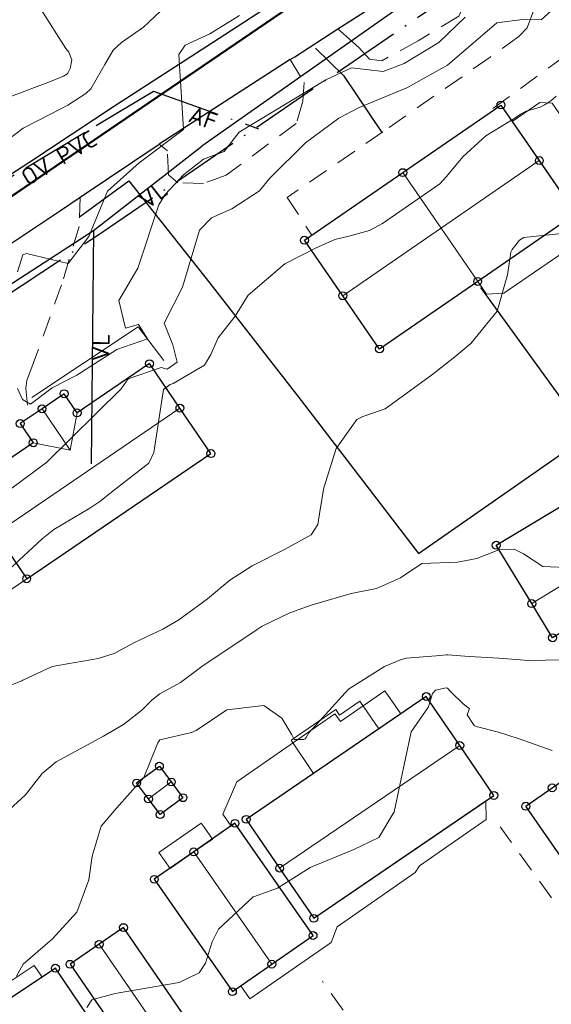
# Model space of a CAD drawing. Header units: metres. Extents: x 0 to 385757, y 0 to 6885278.
# Tile 42 of 108: x 308976 to 309015, y 6884101 to 6884173. Entities that reach past the tile are written whole.
import ezdxf

# ---------------------------------------------------------------- set-up
doc = ezdxf.new("R2010")
doc.units = ezdxf.units.M
for name, pattern in [('AvløpFelles', [7, 5, -1, 0, -1]), ('Overvann', [6, 5, -1]), ('STVEGKANT', [2.5, 1.5, -1])]:
    doc.linetypes.add(name, pattern=pattern)
for name, color, linetype, lineweight in [('_Ny overvann', 253, 'Continuous', 50), ('K--DI---05003--Bygningsdelelinje-HUSDIV', 8, 'Continuous', 9), ('K--DI---05041--TakoverbyggKant-OVERBYGG', 8, 'Continuous', 9), ('K--DI---05051--TrappBygg-HUSDIV', 8, 'Continuous', 9), ('K--DI---05061--Veranda-HUSDIV', 8, 'Continuous', 9), ('K--DI---05080--Bygningslinje-HUSDIV', 8, 'Continuous', 9), ('K--DI---06002--MurLoddrett-STMUR', 8, 'STREK MED BDS208', 9), ('K--DI---07007--AnnetVegarealAvgrensning-STVEGKANT', 252, 'STVEGKANT', 20), ('K--DI---07018--Vegdekkekant-VKANT', 250, 'Continuous', 25), ('K--DI---08000--LednTraseseksjon-Avløp felles', 1, 'AvløpFelles', 25), ('K--DI---08000--LednTraseseksjon-Over vann', 7, 'Overvann', 25), ('K--DI---08000--LednTraseseksjon-Vann', 5, 'Continuous', 25), ('K--DI---Høydekurve-KURVE', 8, 'Continuous', 9), ('K--DI---Høydekurve-TKURVE', 7, 'Continuous', 20), ('K--DI---Mønelinje-HUSDIV', 8, 'Continuous', 9)]:
    doc.layers.add(name, color=color, linetype=linetype, lineweight=lineweight)
for name, color, linetype in [('K--DI---', 7, 'Continuous'), ('K--DI---05014--Takkant-HUS_PRIKK', 8, 'Continuous'), ('K--DI---09111--KantUtsnitt', 9, 'Continuous'), ('K--DI---Gjerde', 9, 'Continuous'), ('K--DI---LednTraseseksjon-AF-Sosiinfo', 9, 'Continuous'), ('K--DI---LednTraseseksjon-OV-Sosiinfo', 9, 'Continuous'), ('K--DI---LednTraseseksjon-VL-Sosiinfo', 9, 'Continuous'), ('K--DI---VegAnnenAvgrensning', 9, 'Continuous')]:
    doc.layers.add(name, color=color, linetype=linetype)
doc.layers.add('K--DI---HUS_PRIKK', color=7, linetype='Continuous', true_color=0x000000)
doc.styles.add('Focus CAT', font='isocpeur.ttf')
doc.linetypes.add('STREK MED BDS208', pattern='A,3.5,[208,BDS.shx,S=128,R=0,X=0,Y=0]', length=3.5)

# ---------------------------------------------------------------- blocks, each defined once
blk = doc.blocks.new('BDS199')
at = {"layer": 'K--DI---'}
blk.add_circle((0, 0), 5, dxfattribs=at)

msp = doc.modelspace()

# ---------------------------------------------------------------- linework, layer by layer
at = {"layer": '_Ny overvann'}
msp.add_lwpolyline([(309009.4453, 6884183.302), (308958.8344, 6884148.8225), (308934.908, 6884132.3087)], dxfattribs=at)
at = {"layer": 'K--DI---05003--Bygningsdelelinje-HUSDIV'}
for points in [[(309004.0994, 6884161.9102, 22.1), (309006.8994, 6884157.8502, 23.54), (309009.5694, 6884153.9602, 22.1)], [(309004.1, 6884161.91, 22.1), (309006.9, 6884157.85, 23.54), (309009.57, 6884153.96, 22.1)]]:
    msp.add_polyline3d(points, dxfattribs=at)
at = {"layer": 'K--DI---05014--Takkant-HUS_PRIKK'}
for points in [[(309004.1, 6884161.91, 22.1), (309011.27, 6884166.85, 22.1), (309014.07, 6884162.79, 23.54), (309016.74, 6884158.91, 22.1), (309009.57, 6884153.96, 22.1)], [(309009.57, 6884153.96, 22.1), (309002.4, 6884149.02, 22.1), (308999.72, 6884152.91, 23.54), (308996.92, 6884156.97, 22.1), (309004.1, 6884161.91, 22.1)], [(308974.38, 6884135.55, 24.24), (308976.64, 6884132.23, 22.65), (308990.09, 6884141.38, 22.65), (308987.83, 6884144.7, 24.24), (308985.61, 6884147.95, 22.65), (308980.32, 6884144.35, 22.65), (308979.37, 6884145.75, 22.65), (308977.76, 6884144.65, 23.45), (308976.17, 6884143.57, 22.65), (308977.12, 6884142.17, 22.65), (308972.16, 6884138.8, 22.65)], [(309018.84, 6884130.22, 19.26), (309015.04, 6884127.92, 19.26), (309013.52, 6884130.42, 20.87), (309010.93, 6884134.68, 18.21), (309016.15, 6884137.84, 18.21), (309017.27, 6884135.98, 19.37), (309029.67, 6884143.5, 19.37), (309031.92, 6884139.79, 21.7), (309034.19, 6884136.06, 19.37), (309020.39, 6884127.68, 19.37), (309018.84, 6884130.22, 20.96)], [(308997.6, 6884107.42, 18.06), (309010.75, 6884116.4, 18.06), (309008.26, 6884120.05, 20.03), (309005.82, 6884123.63, 18.06), (308992.67, 6884114.65, 18.06), (308995.11, 6884111.08, 20.03), (308997.6, 6884107.42, 18.06)], [(308984.67, 6884117.31, 16.4), (308986.33, 6884118.54, 16.4), (308987.2, 6884117.38, 16.9), (308988.05, 6884116.23, 16.4), (308986.39, 6884115, 16.4), (308985.54, 6884116.14, 16.9), (308984.67, 6884117.31, 16.4)], [(309016.95, 6884118.3, 15.23), (309020.7, 6884112.9, 15.23), (309018.76, 6884111.56, 16.26), (309016.83, 6884110.21, 15.23), (309013.08, 6884115.61, 15.23), (309015.01, 6884116.95, 16.26), (309016.95, 6884118.3, 15.23)], [(308985.96, 6884110.27, 16.68), (308991.66, 6884102.06, 16.68), (308994.54, 6884104.07, 19.62), (308997.55, 6884106.16, 16.68), (308991.85, 6884114.36, 16.68), (308988.84, 6884112.27, 19.62), (308985.96, 6884110.27, 16.68)], [(308979.81, 6884104.06, 15.98), (308984.41, 6884097.37, 15.98), (308986.53, 6884098.83, 17.04), (308988.31, 6884100.05, 15.98), (308983.71, 6884106.74, 15.98), (308981.93, 6884105.52, 17.04), (308979.81, 6884104.06, 15.98)], [(308975.44, 6884101.55, 18.66), (308973.38, 6884104.6, 18.66), (308969.42, 6884101.93, 20.8), (308965.43, 6884099.23, 18.66), (308967.48, 6884096.19, 18.66), (308965.95, 6884095.16, 18.66), (308968.29, 6884091.69, 20.8), (308970.61, 6884088.25, 18.52), (308983.39, 6884096.87, 18.52), (308981.08, 6884100.31, 20.8), (308978.74, 6884103.77, 18.66), (308975.44, 6884101.55, 18.66)]]:
    msp.add_polyline3d(points, dxfattribs=at)
at = {"layer": 'K--DI---05041--TakoverbyggKant-OVERBYGG'}
msp.add_polyline3d([(308997.59, 6884118.01, 17.98), (309002.35, 6884121.26, 17.93), (309000.97, 6884123.29, 17.61), (308999.49, 6884122.27, 17.63), (308999.21, 6884122.68, 17.52), (308995.94, 6884120.44, 17.53), (308997.59, 6884118.01, 17.98)], dxfattribs=at)
at = {"layer": 'K--DI---05051--TrappBygg-HUSDIV'}
msp.add_polyline3d([(308974.86, 6884102.4, 16.52), (308977.19, 6884103.96, 15.34), (308977.76, 6884103.11, 15.34), (308975.44, 6884101.55, 16.52), (308974.86, 6884102.4, 16.52)], dxfattribs=at)
at = {"layer": 'K--DI---05061--Veranda-HUSDIV', "flags": 128}
for points, elevation in [([(308976.64, 6884132.23), (308974.13, 6884130.53), (308971.87, 6884133.85), (308974.38, 6884135.55), (308976.64, 6884132.23)], 20.82), ([(308991.56, 6884114.16), (308991.85, 6884114.36), (308997.55, 6884106.16), (308994.54, 6884104.07), (308992.28, 6884102.49), (308992.93, 6884101.54), (308998.86, 6884105.66), (308999.3, 6884106.8), (309005.01, 6884110.76), (309005.33, 6884111.26), (309010.18, 6884114.63), (309010.17, 6884116), (308997.6, 6884107.42), (308995.11, 6884111.08), (308992.67, 6884114.65), (309003.96, 6884122.35), (309002.79, 6884124.04), (308999.55, 6884121.79), (308999.15, 6884122.36), (308991.99, 6884117.38), (308990.95, 6884115.03), (308991.56, 6884114.16)], 16.35), ([(308990.2, 6884113.21), (308989.59, 6884114.08), (308989.38, 6884114.38), (308986.3, 6884112.24), (308987.12, 6884111.07), (308988.84, 6884112.27), (308990.2, 6884113.21)], 17.5)]:
    msp.add_lwpolyline(points, dxfattribs=dict(at, elevation=elevation))
at = {"layer": 'K--DI---05061--Veranda-HUSDIV'}
msp.add_polyline3d([(309012.1, 6884165.64, 20.57), (309016.74, 6884158.91, 20.7), (309009.57, 6884153.96, 21.21), (309010.22, 6884153.02, 21.2), (309011.48, 6884153.09, 21.13), (309019.11, 6884158.35, 20.62), (309019.69, 6884160.18, 20.56), (309015.01, 6884166.98, 20.49), (309014.12, 6884167.04, 20.5), (309012.1, 6884165.64, 20.57)], dxfattribs=at)
at = {"layer": 'K--DI---05080--Bygningslinje-HUSDIV'}
msp.add_polyline3d([(308977.12, 6884142.17, 22.65), (308979.82, 6884141.62, 23.45), (308980.32, 6884144.35, 22.65)], dxfattribs=at)
at = {"layer": 'K--DI---06002--MurLoddrett-STMUR'}
msp.add_polyline3d([(308977.02, 6884145.47, 20.19), (308984.78, 6884150.63, 20.17), (308986.65, 6884148.17, 19.68)], dxfattribs=at)
at = {"layer": 'K--DI---07007--AnnetVegarealAvgrensning-STVEGKANT'}
for points in [[(309010.77, 6884179.93, 20.62), (309013.22, 6884176.32, 19.72), (309013.79, 6884174.92, 19.38), (309013.64, 6884173.74, 19.16), (309013.19, 6884172.5, 19.09), (309012.57, 6884171.85, 19.03), (309010.48, 6884170.35, 18.8), (309002.65, 6884164.89, 18.79), (308995.65, 6884160.09, 18.72), (308997.47, 6884157.35, 18.53)], [(309008.71, 6884174.47, 20.58), (309008.19, 6884173.34, 20.52), (309005.23, 6884171.54, 20.5), (309002.57, 6884170.08, 20.5), (309001.68, 6884170.19, 20.5), (309000.91, 6884171.03, 20.69)], [(308999.37, 6884172.41, 20.81), (309000.41, 6884171.48, 20.7), (309000.91, 6884171.03, 20.69)], [(309010.67, 6884166.6, 18.44), (309017.05, 6884171.23, 18.44), (309017.79, 6884171.09, 18.44), (309018.37, 6884170.53, 18.23), (309023.36, 6884163.32, 17.31), (309028.76, 6884167.15, 17.16)], [(308995.89, 6884170.17, 20.88), (308996.89, 6884168.5, 20.72), (308996.81, 6884167.12, 20.7), (308996.32, 6884165.49, 20.68), (308991.2, 6884161.73, 20.72), (308989.55, 6884161.12, 20.76), (308987.67, 6884161.17, 20.84), (308986.99, 6884161.76, 20.88), (308986.91, 6884163.49, 20.96), (308986.31, 6884163.98, 21.08)], [(308980.55, 6884160.11, 21.2), (308980.46, 6884157.98, 21.19), (308979.19, 6884153.72, 20.89), (308977.11, 6884147.95, 20.3), (308976.65, 6884146.71, 20.16), (308976.58, 6884146.13, 20.05), (308976.69, 6884144.92, 19.95)], [(309019.4, 6884101.97, 13.2), (309018.64, 6884103.45, 13.2), (309017.87, 6884104.85, 13.2), (309011.22, 6884114.1, 13.3)], [(309006.51, 6884092.39, 13.37), (309005.2, 6884093.52, 13.37), (309003.86, 6884094.99, 13.38), (309002.65, 6884096.63, 13.39), (308998.23, 6884102.83, 13.39)]]:
    msp.add_polyline3d(points, dxfattribs=at)
at = {"layer": 'K--DI---07018--Vegdekkekant-VKANT'}
for points in [[(308938.15, 6884137.15, 21.73), (308942.15, 6884139.81, 21.71), (308948.68, 6884144.13, 21.59), (308955.84, 6884148.99, 21.59), (308962.97, 6884153.74, 21.47), (308970.24, 6884158.41, 21.32), (308976.79, 6884162.65, 21.16), (308983.12, 6884166.83, 21.01), (308990.2, 6884171.43, 20.81), (308996.16, 6884175.31, 20.81), (309001.6, 6884178.82, 20.76), (309002.74, 6884179.58, 20.76)], [(308995.89, 6884170.17, 20.88), (308996.21, 6884170.37, 20.87), (308999.37, 6884172.41, 20.81)], [(308980.55, 6884160.11, 21.2), (308986.31, 6884163.98, 21.08)]]:
    msp.add_polyline3d(points, dxfattribs=at)
at = {"layer": 'K--DI---08000--LednTraseseksjon-Avløp felles'}
for points in [[(308936.84, 6884128.25), (308945.31, 6884133.24), (308981.7, 6884157.24), (309014.88, 6884179.86)], [(308985.9, 6884167.87), (308993.56, 6884165.12)]]:
    msp.add_lwpolyline(points, dxfattribs=at)
at = {"layer": 'K--DI---08000--LednTraseseksjon-Over vann'}
msp.add_lwpolyline([(308971.44, 6884159.17), (308985.9, 6884167.87)], dxfattribs=at)
at = {"layer": 'K--DI---08000--LednTraseseksjon-Vann'}
for points in [[(309076.61, 6884227.31), (309073.74, 6884223.16), (308989.44, 6884163.85)], [(308981.53, 6884157.68), (308989.44, 6884163.85)], [(308944.93, 6884133.95), (308981.53, 6884157.68)], [(308981.53, 6884157.68), (308981.35, 6884140.62)]]:
    msp.add_lwpolyline(points, dxfattribs=at)
at = {"layer": 'K--DI---09111--KantUtsnitt', "linetype": 'Continuous'}
for points in [[(308938.15, 6884137.15, 21.73), (308942.15, 6884139.81, 21.71), (308948.68, 6884144.13, 21.59), (308955.84, 6884148.99, 21.59), (308962.97, 6884153.74, 21.47), (308970.24, 6884158.41, 21.32), (308976.79, 6884162.65, 21.16), (308983.12, 6884166.83, 21.01), (308990.2, 6884171.43, 20.81), (308996.16, 6884175.31, 20.81), (309001.6, 6884178.82, 20.76), (309002.74, 6884179.58, 20.76)], [(308999.37, 6884172.41, 20.81), (309005.62, 6884176.44, 20.71), (309009.18, 6884178.85, 20.65)], [(308995.89, 6884170.17, 20.88), (308996.21, 6884170.37, 20.87), (308999.37, 6884172.41, 20.81)], [(308995.89, 6884170.17, 20.88), (308986.31, 6884163.98, 21.08)], [(308980.55, 6884160.11, 21.2), (308986.31, 6884163.98, 21.08)], [(308975.39, 6884156.65, 21.32), (308979.12, 6884159.14, 21.23), (308980.55, 6884160.11, 21.2)]]:
    msp.add_polyline3d(points, dxfattribs=at)
at = {"layer": 'K--DI---Gjerde', "linetype": 'Continuous'}
for points in [[(308997.74, 6884171.01, 21.41), (308999.77, 6884169, 21.16), (309002.56, 6884164.83, 19.78)], [(308980.49, 6884158.67, 21.59), (308984.09, 6884161.32, 21.59), (308990.01, 6884153.84, 20.02), (308996.69, 6884145.26, 18.88), (309005.24, 6884134.07, 17.74)], [(309009.78, 6884153.52, 18.44), (309017.62, 6884142.7, 18.2)], [(309005.24, 6884134.07, 17.38), (309017.62, 6884142.7, 17.4)]]:
    msp.add_polyline3d(points, dxfattribs=at)
at = {"layer": 'K--DI---Høydekurve-KURVE', "flags": 128}
for points, elevation in [([(309015.21, 6884173.97), (309014.21, 6884173.07), (309012.84, 6884173.1), (309010.97, 6884172.85), (309007.37, 6884169.77), (309004.39, 6884168.11), (309000.91, 6884166.67), (308999.44, 6884165.89), (308997, 6884164.08), (308994.39, 6884161.51), (308993.64, 6884160.57), (308991.61, 6884159.27), (308990.13, 6884158.6), (308989.26, 6884157.71), (308988.01, 6884153.54), (308986.68, 6884150.92), (308987.32, 6884149.33), (308987.63, 6884148.06), (308986.9, 6884147.54), (308986.45, 6884147.66), (308984.06, 6884146.84), (308983.54, 6884146.1), (308978.12, 6884140.76), (308974.38, 6884137.99)], 19), ([(308977.68, 6884173.86), (308979.49, 6884170.98), (308979.72, 6884170.72), (308979.94, 6884170.15), (308979.81, 6884169.51), (308979.64, 6884169.18), (308979.57, 6884169.11), (308979.32, 6884168.96), (308978.37, 6884168.56), (308975.53, 6884167.5)], 23), ([(308986.4, 6884173.7), (308985.16, 6884172.55), (308983.56, 6884171.43), (308982.95, 6884170.87), (308982.35, 6884169.82), (308981.32, 6884168.04), (308980.97, 6884167.69), (308979.64, 6884166.85), (308978.37, 6884166.19), (308976.39, 6884165.16), (308975.46, 6884164.46)], 22), ([(308992.18, 6884173.39), (308990.02, 6884172.04), (308988.21, 6884171.22), (308987.75, 6884170.53), (308988.08, 6884165.05), (308984.86, 6884162.63), (308982.54, 6884160.55), (308981.17, 6884157.25), (308979.66, 6884155.28), (308976.63, 6884156.01), (308976.36, 6884155.91), (308975.96, 6884154.65)], 21), ([(309015.31, 6884167.5), (309014.9, 6884167.15), (309014.45, 6884166.86), (309014.14, 6884166.69), (309013.82, 6884166.59), (309013.1, 6884166.39), (309012.69, 6884166.17), (309012.28, 6884165.88), (309011.84, 6884165.61), (309010.16, 6884164.61), (309008.49, 6884163.07), (309007.29, 6884161.62), (309006.8, 6884161.09), (309002.62, 6884158.18), (309001.68, 6884157.67), (309000.15, 6884157.26), (308999.15, 6884157.02), (308997.74, 6884156.39), (308995.5, 6884155.24), (308992.82, 6884152.95), (308991.87, 6884151.42), (308990.61, 6884149.83), (308990.09, 6884148.63), (308989.63, 6884147.84), (308987.33, 6884146.49), (308987.11, 6884146.42), (308986.62, 6884146.05), (308985.92, 6884141.47), (308985.56, 6884140.67), (308983.05, 6884138.72), (308981.98, 6884137.88), (308981.26, 6884137.4), (308978.63, 6884135.82), (308977.77, 6884135.15), (308975.41, 6884132.95)], 18), ([(309018.47, 6884157.76), (309012.94, 6884157.17), (309012.63, 6884156.98), (309012.09, 6884156.3), (309012, 6884156.09), (309011.74, 6884154.45), (309011, 6884151.78), (309009.08, 6884149.42), (309007.91, 6884148.46), (309006.2, 6884147.12), (309002.81, 6884144.65), (309001.18, 6884144.1), (309000.74, 6884143.87), (308999.23, 6884141.74), (308998.33, 6884138.88), (308998.07, 6884137.29), (308997.91, 6884136.19), (308997.4, 6884135.45), (308995.47, 6884134.36), (308993.1, 6884133.18), (308991.47, 6884132.12), (308989.84, 6884130.77), (308987.75, 6884129.23), (308986.59, 6884128.56), (308985.76, 6884128.17), (308984.51, 6884127.58), (308983.02, 6884126.78), (308981.87, 6884126.41), (308978.5, 6884125.81), (308976.35, 6884124.81), (308976.28, 6884124.77), (308974.65, 6884124.15)], 17), ([(309016.54, 6884133.04), (309014.32, 6884133.13), (309012.92, 6884134.05), (309012.23, 6884134.39), (309011.11, 6884134.34), (309009.52, 6884133.72), (309008.09, 6884133.44), (309005.5, 6884133.35), (309003.93, 6884132.3), (309002.19, 6884131.53), (309000.33, 6884131.16), (308997.42, 6884130.3), (308995.85, 6884129.74), (308993.84, 6884128.77), (308993.48, 6884128.53), (308992.65, 6884127.97), (308989.6, 6884125.94), (308989.42, 6884125.81), (308987.87, 6884124.64), (308986.37, 6884123.83), (308985.77, 6884123.37), (308985.05, 6884122.64), (308983.7, 6884121.58), (308982.25, 6884120.74), (308978.79, 6884118.85), (308977.77, 6884118), (308976.55, 6884116.45), (308975.38, 6884115.38)], 16), ([(309015.02, 6884119.67), (309012.59, 6884120.54), (309011.1, 6884121.01), (309009.47, 6884121.44), (309009.31, 6884121.5), (309008.8, 6884122.3), (309008.98, 6884122.74), (309008.96, 6884122.76), (309008.52, 6884123.09), (309007.61, 6884123.98), (309007.36, 6884124.24), (309007.26, 6884124.27), (309006.5, 6884124.09), (309006.26, 6884123.85), (309005.99, 6884122.88), (309004.72, 6884121.04), (309003.47, 6884115.21), (309002.36, 6884113.33), (309000.53, 6884112.45), (308997.33, 6884111.13), (308996.33, 6884110.49), (308994.95, 6884109.61), (308993.21, 6884109), (308993.17, 6884108.98), (308990.64, 6884106.62), (308990.18, 6884105.71), (308989.7, 6884104.13), (308989.23, 6884103.44), (308987.78, 6884102.73), (308983.11, 6884101.93), (308981.39, 6884101.45), (308981.02, 6884100.89)], 14)]:
    msp.add_lwpolyline(points, dxfattribs=dict(at, elevation=elevation))
at = {"layer": 'K--DI---Høydekurve-TKURVE', "flags": 128}
for points, elevation in [([(309008.65, 6884173.27), (309006.73, 6884171.41), (309004.21, 6884169.88), (309002.68, 6884169.31), (309000.35, 6884169.57), (308998.48, 6884168.69), (308992.16, 6884164.87), (308991.05, 6884163.46), (308989.55, 6884162.9), (308988.08, 6884161.76), (308986.75, 6884160.32), (308986.3, 6884159.56), (308984.76, 6884154.92), (308983.36, 6884152.56), (308983.86, 6884150.54), (308984.8, 6884150.81), (308985.45, 6884149.76), (308983.22, 6884148.99), (308980.29, 6884147.11), (308978.51, 6884146.19), (308976.92, 6884144.99), (308976.34, 6884145.33), (308975.98, 6884146.13)], 20), ([(309015.69, 6884126.31), (309013.31, 6884126.27), (309011.12, 6884126.42), (309008.96, 6884126.54), (309007.39, 6884126.67), (309007.29, 6884126.67), (309006.54, 6884126.6), (309004.34, 6884126.44), (309003.93, 6884126.31), (309002.76, 6884125.82), (309000.13, 6884124.16), (308997.51, 6884121.26), (308997.24, 6884120.98), (308997.04, 6884120.64), (308996.97, 6884120.54), (308996.87, 6884120.49), (308996.17, 6884120.48), (308996, 6884120.82), (308995.27, 6884122.05), (308993.96, 6884122.97), (308991.26, 6884122.65), (308989.01, 6884121.15), (308988.68, 6884121), (308986.37, 6884120.45), (308986.21, 6884120.25), (308985.2, 6884117.7), (308983.19, 6884115.47), (308982.07, 6884114.16), (308981.41, 6884111.95), (308981.18, 6884110.22), (308980.29, 6884107.87), (308978.53, 6884105.91), (308976.39, 6884104.08), (308975.9, 6884103.2)], 15)]:
    msp.add_lwpolyline(points, dxfattribs=dict(at, elevation=elevation))
at = {"layer": 'K--DI---Mønelinje-HUSDIV', "flags": 128}
for points, elevation in [([(309014.07, 6884162.79), (308999.72, 6884152.91)], 23.54), ([(308987.83, 6884144.7), (308974.38, 6884135.55)], 24.24), ([(308979.82, 6884141.62), (308977.76, 6884144.65)], 23.45), ([(309017.32, 6884132.73), (309013.52, 6884130.42)], 20.87), ([(309008.26, 6884120.05), (308995.11, 6884111.08)], 20.03), ([(308987.2, 6884117.38), (308985.54, 6884116.14)], 16.9), ([(308994.54, 6884104.07), (308988.84, 6884112.27)], 19.62), ([(308981.93, 6884105.52), (308986.53, 6884098.83)], 17.04)]:
    msp.add_lwpolyline(points, dxfattribs=dict(at, elevation=elevation))
at = {"layer": 'K--DI---VegAnnenAvgrensning', "linetype": 'Continuous'}
for points in [[(308999.37, 6884172.41, 20.81), (309005.62, 6884176.44, 20.71), (309009.18, 6884178.85, 20.65)], [(308995.89, 6884170.17, 20.88), (308986.31, 6884163.98, 21.08)], [(308975.39, 6884156.65, 21.32), (308979.12, 6884159.14, 21.23), (308980.55, 6884160.11, 21.2)]]:
    msp.add_polyline3d(points, dxfattribs=at)

# ---------------------------------------------------------------- block references
at = {"layer": 'K--DI---HUS_PRIKK', "linetype": 'Continuous'}
for p, xscale, yscale, rotation in [((309011.27, 6884166.85, 22.1), 0.05751482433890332, 0.05751482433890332, 304.5922886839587), ((309014.07, 6884162.79, 23.54), 0.05752568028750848, 0.05752568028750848, 304.5335840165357), ((309004.1, 6884161.91, 22.1), 0.05752656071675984, 0.05752656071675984, 34.5288382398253), ((309004.1, 6884161.91, 22.1), 0.05751965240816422, 0.05751965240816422, 34.56613732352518), ((308996.92, 6884156.97, 22.1), 0.05752656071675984, 0.05752656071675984, 34.5288382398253), ((309009.57, 6884153.96, 22.1), 0.05751965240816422, 0.05751965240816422, 214.5661373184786), ((309009.57, 6884153.96, 22.1), 0.05750966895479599, 0.05750966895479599, 214.6202897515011), ((308999.72, 6884152.91, 23.54), 0.05751482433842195, 0.05751482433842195, 124.592288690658), ((309002.4, 6884149.02, 22.1), 0.05751990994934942, 0.05751990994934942, 124.5647442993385), ((308985.61, 6884147.95, 22.65), 0.05758162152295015, 0.05758162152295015, 214.2364346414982), ((308979.37, 6884145.75, 22.65), 0.05756154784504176, 0.05756154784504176, 214.3420539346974), ((308987.83, 6884144.7, 24.24), 0.05756267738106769, 0.05756267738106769, 124.3360813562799), ((308977.76, 6884144.65, 23.45), 0.05759125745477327, 0.05759125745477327, 214.1861224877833), ((308980.32, 6884144.35, 22.65), 0.05759633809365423, 0.05759633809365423, 124.1596945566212), ((308976.17, 6884143.57, 22.65), 0.05759633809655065, 0.05759633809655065, 304.1596945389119), ((308977.12, 6884142.17, 22.65), 0.05758982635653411, 0.05758982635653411, 214.1935789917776), ((308990.09, 6884141.38, 22.65), 0.05758017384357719, 0.05758017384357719, 124.244014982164), ((309010.93, 6884134.68, 18.21), 0.05825266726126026, 0.05825266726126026, 31.18920250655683), ((308976.64, 6884132.23, 22.65), 0.0575833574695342, 0.0575833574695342, 34.22735235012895), ((309013.52, 6884130.42, 20.87), 0.05822539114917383, 0.05822539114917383, 121.2988157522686), ((309015.04, 6884127.92, 19.26), 0.05822519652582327, 0.05822519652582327, 121.2996013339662), ((309005.82, 6884123.63, 18.06), 0.05756406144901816, 0.05756406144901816, 214.3287677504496), ((309008.26, 6884120.05, 20.03), 0.05757389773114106, 0.05757389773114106, 124.2769435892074), ((308986.33, 6884118.54, 16.4), 0.05714285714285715, 0.05714285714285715, 306.869897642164), ((308987.2, 6884117.38, 16.9), 0.05720139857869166, 0.05720139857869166, 306.4692344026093), ((308984.67, 6884117.31, 16.4), 0.0571912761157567, 0.0571912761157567, 36.53710885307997), ((308984.67, 6884117.31, 16.4), 0.0571912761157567, 0.0571912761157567, 36.53710885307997), ((309015.01, 6884116.95, 16.26), 0.05747095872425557, 0.05747095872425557, 34.8331414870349), ((308985.54, 6884116.14, 16.9), 0.05717695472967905, 0.05717695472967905, 126.6341138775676), ((308988.05, 6884116.23, 16.4), 0.05719127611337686, 0.05719127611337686, 216.5371088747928), ((309010.75, 6884116.4, 18.06), 0.05756923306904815, 0.05756923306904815, 124.3014870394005), ((309013.08, 6884115.61, 15.23), 0.0574819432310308, 0.0574819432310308, 34.77226758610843), ((308986.39, 6884115, 16.4), 0.05716605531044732, 0.05716605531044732, 126.7087284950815), ((308992.67, 6884114.65, 18.06), 0.05755975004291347, 0.05755975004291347, 304.3515673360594), ((308991.85, 6884114.36, 16.68), 0.05748158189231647, 0.05748158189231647, 214.7742639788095), ((308988.84, 6884112.27, 19.62), 0.05748093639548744, 0.05748093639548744, 214.7778313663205), ((308995.11, 6884111.08, 20.03), 0.05758312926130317, 0.05758312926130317, 304.2285458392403), ((308985.96, 6884110.27, 16.68), 0.05748211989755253, 0.05748211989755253, 304.771291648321), ((308985.96, 6884110.27, 16.68), 0.05748211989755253, 0.05748211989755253, 304.771291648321), ((308997.6, 6884107.42, 18.06), 0.05756406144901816, 0.05756406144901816, 34.32876775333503), ((308997.6, 6884107.42, 18.06), 0.05756406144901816, 0.05756406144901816, 34.32876775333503), ((308983.71, 6884106.74, 15.98), 0.05754565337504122, 0.05754565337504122, 214.4264765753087), ((308997.55, 6884106.16, 16.68), 0.05747620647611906, 0.05747620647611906, 124.8040117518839), ((308981.93, 6884105.52, 17.04), 0.05752182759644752, 0.05752182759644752, 214.5543779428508), ((308978.74, 6884103.77, 18.66), 0.05764109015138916, 0.05764109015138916, 213.9297974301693), ((308979.81, 6884104.06, 15.98), 0.05752965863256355, 0.05752965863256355, 304.5121575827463), ((308979.81, 6884104.06, 15.98), 0.05752965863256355, 0.05752965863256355, 304.5121575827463), ((308994.54, 6884104.07, 19.62), 0.05748158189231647, 0.05748158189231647, 34.77426397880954), ((308991.66, 6884102.06, 16.68), 0.05745686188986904, 0.05745686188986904, 34.91183021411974)]:
    msp.add_blockref('BDS199', p, dxfattribs=dict(at, xscale=xscale, yscale=yscale, rotation=rotation))

# ---------------------------------------------------------------- texts
at = {"layer": 'K--DI---LednTraseseksjon-AF-Sosiinfo', "linetype": 'Continuous', "insert": (308989.73, 6884166.495), "char_height": 1.25, "attachment_point": 2, "rotation": 340.251464, "style": 'Focus CAT'}
msp.add_mtext('AF', dxfattribs=at)
at = {"layer": 'K--DI---LednTraseseksjon-OV-Sosiinfo', "linetype": 'Continuous', "insert": (308978.67, 6884163.52), "char_height": 1.25, "attachment_point": 2, "rotation": 31.033629, "style": 'Focus CAT'}
msp.add_mtext('OV PVC', dxfattribs=at)
at = {"layer": 'K--DI---LednTraseseksjon-VL-Sosiinfo', "linetype": 'Continuous', "char_height": 1.25, "attachment_point": 2, "style": 'Focus CAT'}
for insert, rotation in [((308985.485, 6884160.765), 37.955132), ((308981.44, 6884149.15), 89.395495)]:
    msp.add_mtext('VL', dxfattribs=dict(at, insert=insert, rotation=rotation))

doc.saveas('drawing.dxf')
